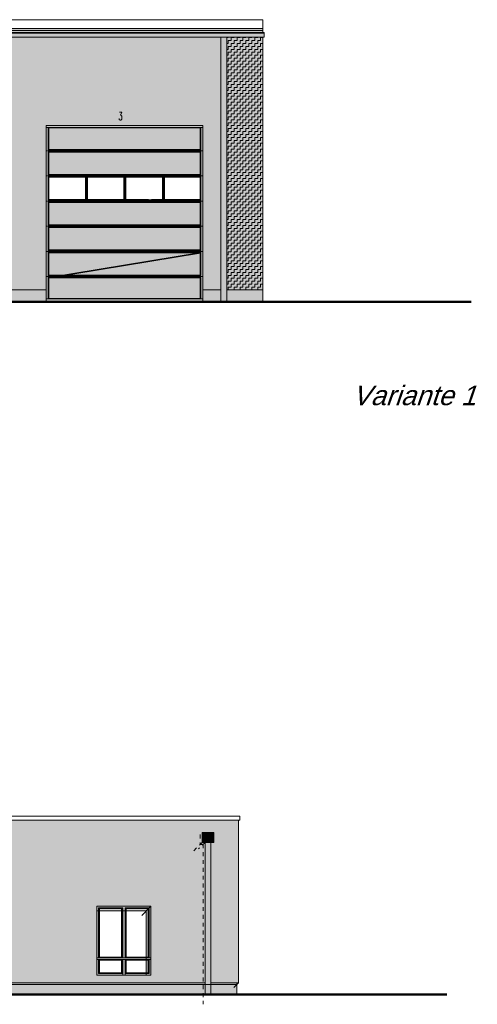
# Model space of a CAD drawing. Header units: metres. Extents: x 1169 to 1496, y -112 to 50.
# Tile 197 of 256: x 1480 to 1492, y -60 to -35. Entities that reach past the tile are written whole.
import ezdxf

# ---------------------------------------------------------------- set-up
doc = ezdxf.new("R2010")
doc.units = ezdxf.units.M
doc.header["$XCLIPFRAME"] = 2
doc.linetypes.add('AUSGEZOGEN', pattern=[0])
doc.linetypes.add('PUNKT2_S9', pattern=[0.0015, 0, -0.0015])
for name, color, linetype, lineweight in [('XR$5$Ansicht', 1, 'AUSGEZOGEN', 50), ('XR$5$Design', 4, 'AUSGEZOGEN', 13), ('XR$5$Filling', 4, 'AUSGEZOGEN', 13), ('XR$5$Muster', 4, 'AUSGEZOGEN', 13), ('XR$5$Schraffur', 4, 'AUSGEZOGEN', 13), ('XR$5$STANDARD_1', 7, 'AUSGEZOGEN', 25), ('XR$5$Wegeflächen', 4, 'AUSGEZOGEN', 13)]:
    doc.layers.add(name, color=color, linetype=linetype, lineweight=lineweight)
doc.styles.add('ARIAL', font='arial.ttf')
doc.styles.add('ROMANC', font='romanc__.ttf')
picture_1 = doc.add_image_def('image1.tif', size_in_pixel=(512, 512))
picture_2 = doc.add_image_def('image2.jpg', size_in_pixel=(510, 510))
pattern_1 = [(90, (-0.15, 0.15), (-0.075, 0.075), [0.075, -0.075]), (180, (-0.15, 0.15), (-0.075, -0.075), [0.075, -0.075])]

msp = doc.modelspace()

# ---------------------------------------------------------------- hatches: boundary and pattern name
at = {"layer": 'XR$5$Filling', "linetype": 'AUSGEZOGEN', "lineweight": 13, "transparency": 33554687}
h = msp.add_hatch(dxfattribs=at)
h.set_pattern_fill('MUSTER', color=52, scale=0.075, angle=90, style=0, pattern_type=2)
h.set_pattern_definition(pattern_1)
h.paths.add_polyline_path([(1470.8754, -37.7227), (1474.8754, -37.7227), (1474.8754, -41.9227), (1475.8754, -41.9227), (1475.8754, -37.7227), (1479.8754, -37.7227), (1479.8754, -41.9227), (1480.8754, -41.9227), (1480.8754, -37.7227), (1484.8754, -37.7227), (1484.8754, -41.9227), (1485.334, -41.9227), (1485.334, -35.4617), (1468.5969, -35.4617), (1468.5969, -41.9227), (1468.7704, -41.9227), (1468.7704, -39.9727), (1469.9104, -39.9727), (1469.9104, -41.9227), (1470.8754, -41.9227)], flags=0)
h = msp.add_hatch(dxfattribs=at)
h.set_pattern_fill('MUSTER', color=52, scale=0.075, angle=90, style=0, pattern_type=2)
h.set_pattern_definition(pattern_1)
h.paths.add_polyline_path([(1470.8754, -37.7227), (1474.8754, -37.7227), (1474.8754, -41.9227), (1475.8754, -41.9227), (1475.8754, -37.7227), (1479.8754, -37.7227), (1479.8754, -41.9227), (1480.8754, -41.9227), (1480.8754, -37.7227), (1484.8754, -37.7227), (1484.8754, -41.9227), (1485.334, -41.9227), (1485.334, -35.4617), (1468.5969, -35.4617), (1468.5969, -41.9227), (1468.7704, -41.9227), (1468.7704, -39.9727), (1469.9104, -39.9727), (1469.9104, -41.9227), (1470.8754, -41.9227)], flags=0)
h = msp.add_hatch(dxfattribs=at)
h.set_pattern_fill('MUSTER', color=52, scale=0.075, angle=90, style=0, pattern_type=2)
h.set_pattern_definition(pattern_1)
h.paths.add_polyline_path([(1485.484, -35.4617), (1485.484, -41.9227), (1486.4054, -41.9227), (1486.4054, -35.4617)], flags=0)
h = msp.add_hatch(dxfattribs=at)
h.set_pattern_fill('MUSTER', color=52, scale=0.075, angle=90, style=0, pattern_type=2)
h.set_pattern_definition(pattern_1)
h.paths.add_polyline_path([(1485.484, -35.4617), (1485.484, -41.9227), (1486.4054, -41.9227), (1486.4054, -35.4617)], flags=0)
at = {"layer": 'XR$5$Filling', "linetype": 'AUSGEZOGEN', "lineweight": 200, "transparency": 33554687}
for points in [[(1484.8152, -38.3299), (1484.8152, -37.7829), (1483.8826, -37.7829), (1483.8547, -37.7829), (1482.898, -37.7829), (1482.87, -37.7829), (1482.381, -37.7829), (1480.9356, -37.7829), (1480.9356, -38.33), (1483.8536, -38.33), (1483.8536, -38.3299)], [(1482.6612, -38.4), (1480.9356, -38.4), (1480.9356, -38.9729), (1481.8954, -38.9729), (1481.8954, -38.973), (1484.8152, -38.9728), (1484.8152, -38.4), (1483.5654, -38.4), (1483.5654, -38.3999)], [(1484.8152, -39.686), (1482.1638, -39.6859), (1482.382, -39.6859), (1480.9356, -39.6859), (1480.9356, -40.2589), (1481.8955, -40.2589), (1481.8955, -40.2588), (1482.6612, -40.2589), (1484.8152, -40.2589)], [(1482.6612, -40.3289), (1480.9356, -40.3289), (1480.9356, -40.9018), (1481.8954, -40.9018), (1481.8954, -40.9019), (1482.1638, -40.9018), (1482.382, -40.9018), (1482.6612, -40.9018), (1484.8152, -40.9017), (1484.8152, -40.329)], [(1482.6612, -40.9718), (1480.9356, -40.9718), (1480.9356, -41.5431), (1481.8954, -41.5431), (1481.8954, -41.5431), (1484.8152, -41.543), (1484.8152, -40.9718), (1483.5654, -40.9718), (1483.5654, -40.9718)], [(1482.6612, -41.6131), (1480.9356, -41.6131), (1480.9356, -42.1428), (1484.8152, -42.1428), (1484.8152, -41.6131), (1483.5137, -41.6131), (1483.5137, -41.613)]]:
    msp.add_hatch(color=254, dxfattribs=at).paths.add_polyline_path(points)
at = {"layer": 'XR$5$Muster', "linetype": 'AUSGEZOGEN', "lineweight": 25, "true_color": 0x383e42, "transparency": 33554687}
for points in [[(1467.4904, -35.4617), (1486.4404, -35.4617), (1486.4404, -35.3411), (1467.4904, -35.3411)], [(1480.8754, -42.2227), (1480.8754, -41.9227), (1479.8754, -41.9227), (1479.8754, -42.2227)], [(1485.334, -41.9227), (1484.8754, -41.9227), (1484.8754, -42.2227), (1485.334, -42.2227)], [(1486.4054, -42.2227), (1486.4054, -41.9227), (1485.484, -41.9227), (1485.484, -42.2227)]]:
    msp.add_hatch(color=250, dxfattribs=at).paths.add_polyline_path(points)
at = {"layer": 'XR$5$Muster', "linetype": 'AUSGEZOGEN', "lineweight": 13, "transparency": 33554687}
for color, points in [(9, [(1467.5254, -35.239), (1467.5254, -35.3411), (1486.4054, -35.3411), (1486.4054, -35.239)]), (252, [(1484.8561, -56.0405), (1485.1561, -56.0405), (1485.1561, -55.7905), (1484.8561, -55.7905)]), (250, [(1483.4302, -59.4297), (1483.5476, -59.4297), (1483.5476, -57.6697), (1482.1676, -57.6697), (1482.1676, -57.7871), (1483.4302, -57.7871)]), (250, [(1472.3076, -59.6297), (1472.3076, -59.6697), (1484.8794, -59.6697), (1484.8794, -59.6297)]), (250, [(1485.7426, -59.6697), (1485.7426, -59.6297), (1485.0811, -59.6297), (1485.0811, -59.6697)])]:
    msp.add_hatch(color=color, dxfattribs=at).paths.add_polyline_path(points)
at = {"layer": 'XR$5$Muster', "linetype": 'AUSGEZOGEN', "lineweight": 13, "true_color": 0x383e42, "transparency": 33554687}
msp.add_hatch(color=250, dxfattribs=at).paths.add_polyline_path([(1467.5254, -35.239), (1467.5254, -35.3411), (1486.4054, -35.3411), (1486.4054, -35.239)])
at = {"layer": 'XR$5$Muster', "linetype": 'AUSGEZOGEN', "lineweight": 25, "true_color": 0x7d7a7d, "transparency": 33554687}
for points in [[(1470.8754, -41.9227), (1470.8754, -37.7227), (1474.8754, -37.7227), (1474.8754, -41.9227), (1475.8754, -41.9227), (1475.8754, -37.7227), (1479.8754, -37.7227), (1479.8754, -41.9227), (1480.8754, -41.9227), (1480.8754, -37.7227), (1484.8754, -37.7227), (1484.8754, -41.9227), (1485.334, -41.9227), (1485.334, -35.4617), (1468.5969, -35.4617), (1468.5969, -41.9227), (1468.7704, -41.9227), (1468.7704, -39.9727), (1469.9104, -39.9727), (1469.9104, -41.9227)], [(1486.4054, -41.9227), (1486.4054, -35.4617), (1485.484, -35.4617), (1485.484, -41.9227)]]:
    msp.add_hatch(color=8, dxfattribs=at).paths.add_polyline_path(points)
at = {"layer": 'XR$5$Muster', "linetype": 'AUSGEZOGEN', "lineweight": 13, "transparency": 33554687}
h = msp.add_hatch(color=7, dxfattribs=at)
h.set_gradient(color1=(199, 199, 199), color2=(48, 48, 48), one_color=1, name='INVCYLINDER')
h.paths.add_polyline_path([(1485.334, -42.2227), (1485.484, -42.2227), (1485.484, -35.4617), (1485.334, -35.4617)], flags=0)
h = msp.add_hatch(color=7, dxfattribs=at)
h.set_gradient(color1=(199, 199, 199), color2=(48, 48, 48), one_color=1, name='INVCYLINDER')
h.paths.add_polyline_path([(1485.334, -42.2227), (1485.484, -42.2227), (1485.484, -35.4617), (1485.334, -35.4617)], flags=0)
at = {"layer": 'XR$5$Muster', "linetype": 'AUSGEZOGEN', "lineweight": 25, "true_color": 0x383e42, "transparency": 33554687}
h = msp.add_hatch(color=250, dxfattribs=at)
h.paths.add_polyline_path([(1484.8754, -42.2227), (1484.8754, -37.7227), (1480.8754, -37.7227), (1480.8754, -42.2227)])
h.paths.add_polyline_path([(1480.9254, -37.7727), (1484.8254, -37.7727), (1484.8254, -38.3401), (1480.9254, -38.3401)], flags=16)
h.paths.add_polyline_path([(1484.8254, -38.9831), (1480.9254, -38.9831), (1480.9254, -38.3898), (1484.8254, -38.3898)], flags=16)
h.paths.add_polyline_path([(1480.9254, -39.0328), (1484.8254, -39.0328), (1484.8254, -39.6261), (1480.9254, -39.6261)], flags=16)
h.paths.add_polyline_path([(1484.8254, -41.6029), (1484.8254, -42.153), (1480.9254, -42.153), (1480.9254, -41.6029)], flags=16)
h.paths.add_polyline_path([(1480.9254, -41.5532), (1480.9254, -40.9617), (1484.8254, -40.9617), (1484.8254, -41.5532)], flags=16)
h.paths.add_polyline_path([(1484.8254, -40.912), (1480.9254, -40.912), (1480.9254, -40.3187), (1484.8254, -40.3187)], flags=16)
h.paths.add_polyline_path([(1484.8254, -40.269), (1480.9254, -40.269), (1480.9254, -39.6757), (1484.8254, -39.6757)], flags=16)
at = {"layer": 'XR$5$Muster', "linetype": 'AUSGEZOGEN', "lineweight": 25, "true_color": 0xe1d7c9, "transparency": 33554687}
h = msp.add_hatch(color=254, dxfattribs=at)
h.paths.add_polyline_path([(1459.529, -55.7905), (1459.829, -55.7905), (1459.829, -56.0405), (1459.754, -56.0405), (1459.754, -57.1297), (1472.1576, -57.1297), (1472.1576, -56.0405), (1472.0826, -56.0405), (1472.0826, -55.7905), (1472.3826, -55.7905), (1472.3826, -56.0405), (1472.3076, -56.0405), (1472.3076, -57.1297), (1474.1726, -57.1297), (1474.1726, -57.6797), (1472.3076, -57.6797), (1472.3076, -59.6297), (1484.9311, -59.6297), (1484.9311, -56.0405), (1484.8561, -56.0405), (1484.8561, -55.7905), (1485.1561, -55.7905), (1485.1561, -56.0405), (1485.0811, -56.0405), (1485.0811, -59.6297), (1485.7826, -59.6297), (1485.7826, -55.4705), (1443.4326, -55.4705), (1443.4326, -59.6297), (1444.134, -59.6297), (1444.134, -56.0405), (1444.059, -56.0405), (1444.059, -55.7905), (1444.359, -55.7905), (1444.359, -56.0405), (1444.284, -56.0405), (1444.284, -59.6297), (1445.1676, -59.6297), (1445.1676, -57.1297), (1447.0476, -57.1297), (1447.0476, -59.6297), (1456.6676, -59.6297), (1456.6676, -57.6797), (1451.7926, -57.6797), (1451.7926, -57.1297), (1459.604, -57.1297), (1459.604, -56.0405), (1459.529, -56.0405)])
h.paths.add_polyline_path([(1459.604, -57.6797), (1457.6726, -57.6797), (1457.6726, -59.6297), (1459.604, -59.6297)])
h.paths.add_polyline_path([(1472.1576, -59.6297), (1472.1576, -57.6797), (1459.754, -57.6797), (1459.754, -59.6297)])
h.paths.add_polyline_path([(1482.1676, -59.4297), (1482.1676, -57.6697), (1483.5476, -57.6697), (1483.5476, -59.4297)], flags=16)
h.paths.add_polyline_path([(1477.1676, -59.4297), (1477.1676, -57.6697), (1478.5476, -57.6697), (1478.5476, -59.4297)], flags=16)
at = {"layer": 'XR$5$Muster', "linetype": 'AUSGEZOGEN', "lineweight": 13, "transparency": 33554687}
msp.add_hatch(color=250, dxfattribs=at).paths.add_polyline_path([(1484.8044, -55.8422), (1484.8561, -55.7905), (1484.8561, -56.0405), (1484.9311, -56.0405), (1484.9311, -59.9297), (1484.8794, -59.9297), (1484.8794, -56.0922), (1484.8044, -56.0922)], flags=16)
h = msp.add_hatch(color=7, dxfattribs=at)
h.set_gradient(color1=(199, 199, 199), color2=(48, 48, 48), one_color=1, name='INVCYLINDER')
h.paths.add_polyline_path([(1484.9311, -59.9297), (1485.0811, -59.9297), (1485.0811, -56.0405), (1484.9311, -56.0405)], flags=0)
at = {"layer": 'XR$5$Muster', "linetype": 'AUSGEZOGEN', "lineweight": 25, "true_color": 0x3d3635, "transparency": 33554687}
h = msp.add_hatch(color=250, dxfattribs=at)
h.paths.add_polyline_path([(1483.5476, -59.4297), (1483.5476, -57.6697), (1482.1676, -57.6697), (1482.1676, -59.4297)])
h.paths.add_polyline_path([(1482.2276, -58.9697), (1482.2276, -57.7297), (1482.8076, -57.7297), (1482.8076, -58.9697)], flags=16)
h.paths.add_polyline_path([(1482.8076, -59.0497), (1482.8076, -59.3697), (1482.2276, -59.3697), (1482.2276, -59.0497)], flags=16)
h.paths.add_polyline_path([(1482.9076, -57.7297), (1483.4876, -57.7297), (1483.4876, -58.9697), (1482.9076, -58.9697)], flags=16)
h.paths.add_polyline_path([(1483.4876, -59.3697), (1482.9076, -59.3697), (1482.9076, -59.0497), (1483.4876, -59.0497)], flags=16)
for points in [[(1472.3076, -59.9297), (1484.9311, -59.9297), (1484.9311, -59.6297), (1472.3076, -59.6297)], [(1485.0811, -59.6297), (1485.0811, -59.9297), (1485.7426, -59.9297), (1485.7426, -59.6297)]]:
    msp.add_hatch(color=250, dxfattribs=at).paths.add_polyline_path(points)

# ---------------------------------------------------------------- linework, layer by layer
at = {"layer": 'XR$5$Ansicht', "color": 4, "linetype": 'AUSGEZOGEN', "lineweight": 13, "transparency": 33554687}
for p, q in [((1486.4054, -35.0168), (1478.2154, -35.0168)), ((1486.4054, -35.0168), (1486.4054, -35.3411)), ((1486.4404, -35.3411), (1467.4904, -35.3411)), ((1486.4404, -35.3622), (1467.4904, -35.3622)), ((1486.4404, -35.4617), (1467.4904, -35.4617)), ((1486.4054, -35.239), (1467.5254, -35.239)), ((1486.4054, -35.2918), (1467.5254, -35.2918)), ((1485.334, -42.2227), (1485.334, -35.4617)), ((1485.484, -42.2227), (1485.484, -35.4617)), ((1486.4054, -35.4617), (1486.4054, -42.2227)), ((1486.4404, -35.3411), (1486.4404, -35.4617)), ((1484.8754, -37.7227), (1480.8754, -37.7227)), ((1480.8754, -37.7227), (1480.8754, -42.2227)), ((1484.8754, -37.7227), (1484.8754, -42.2227)), ((1479.8754, -41.9227), (1480.8754, -41.9227)), ((1484.8754, -41.9227), (1485.334, -41.9227)), ((1485.484, -41.9227), (1486.4054, -41.9227)), ((1443.4069, -55.3705), (1485.8169, -55.3705)), ((1485.8169, -55.4705), (1443.4069, -55.4705)), ((1485.7826, -59.6297), (1485.7826, -55.4705)), ((1485.8169, -55.3705), (1485.8169, -55.4705)), ((1484.9311, -59.9297), (1484.9311, -56.0405)), ((1485.0811, -59.9297), (1485.0811, -56.0405)), ((1482.1676, -59.4297), (1482.1676, -57.6697)), ((1482.1676, -57.6697), (1483.5476, -57.6697)), ((1482.2076, -58.9897), (1482.2076, -57.7097)), ((1482.2076, -57.7097), (1482.8276, -57.7097)), ((1482.8276, -57.7097), (1482.8276, -58.9897)), ((1482.8876, -58.9897), (1482.8876, -57.7097)), ((1482.8876, -57.7097), (1483.5076, -57.7097)), ((1483.5076, -57.7097), (1483.5076, -58.9897)), ((1483.5476, -57.6697), (1483.5476, -59.4297)), ((1482.1676, -58.9897), (1483.5476, -58.9897)), ((1483.5476, -59.0297), (1482.1676, -59.0297)), ((1482.2076, -59.0297), (1482.2076, -59.3897)), ((1482.8276, -59.4297), (1482.8276, -59.0297)), ((1482.8876, -59.4297), (1482.8876, -59.0297)), ((1483.5076, -59.0297), (1483.5076, -59.3897)), ((1472.3076, -59.6297), (1484.9311, -59.6297)), ((1483.5476, -59.4297), (1482.1676, -59.4297)), ((1482.2076, -59.3897), (1482.8276, -59.3897)), ((1483.5076, -59.3897), (1482.8876, -59.3897)), ((1485.0811, -59.6297), (1485.7826, -59.6297)), ((1485.7426, -59.6297), (1485.7426, -59.9297))]:
    msp.add_line(p, q, dxfattribs=at)
at = {"layer": 'XR$5$Ansicht', "color": 7, "linetype": 'PUNKT2_S9', "lineweight": 13, "transparency": 33554687}
for p, q in [((1484.8044, -55.8422), (1484.8044, -56.0922)), ((1484.8561, -56.0405), (1484.5971, -56.2995)), ((1484.9311, -56.0405), (1484.7658, -56.2058)), ((1484.8044, -56.0922), (1484.8794, -56.0922)), ((1484.8794, -56.0922), (1484.8794, -60.1782))]:
    msp.add_line(p, q, dxfattribs=at)
at = {"layer": 'XR$5$Ansicht', "color": 35, "linetype": 'AUSGEZOGEN', "lineweight": 13, "transparency": 33554687}
for p, q in [((1483.4302, -57.7871), (1482.1676, -57.7871)), ((1483.5476, -57.6697), (1483.3128, -57.9045)), ((1483.4302, -57.7871), (1483.4302, -59.4297)), ((1485.7826, -59.6297), (1485.6624, -59.7499)), ((1485.7426, -59.6697), (1439.5156, -59.6697))]:
    msp.add_line(p, q, dxfattribs=at)
at = {"layer": 'XR$5$Ansicht', "color": 4, "linetype": 'AUSGEZOGEN', "lineweight": 13, "transparency": 33554687}
for points in [[(1484.8561, -56.0405), (1485.1561, -56.0405), (1485.1561, -55.7905), (1484.8561, -55.7905), (1484.8561, -56.0405)], [(1482.2276, -57.7297), (1482.8076, -57.7297), (1482.8076, -58.9697), (1482.2276, -58.9697), (1482.2276, -57.7297)], [(1482.9076, -58.9697), (1483.4876, -58.9697), (1483.4876, -57.7297), (1482.9076, -57.7297), (1482.9076, -58.9697)], [(1482.2276, -59.0497), (1482.8076, -59.0497), (1482.8076, -59.3697), (1482.2276, -59.3697), (1482.2276, -59.0497)], [(1482.9076, -59.0497), (1483.4876, -59.0497), (1483.4876, -59.3697), (1482.9076, -59.3697), (1482.9076, -59.0497)]]:
    msp.add_lwpolyline(points, close=True, dxfattribs=at)
at = {"layer": 'XR$5$Schraffur', "color": 1, "linetype": 'AUSGEZOGEN', "lineweight": 13, "transparency": 33554687}
for p, q in [((1482.382, -37.7727), (1480.8754, -37.7727)), ((1480.9356, -37.7829), (1480.9254, -37.7727)), ((1480.9254, -37.7727), (1480.9254, -38.3401)), ((1480.9356, -37.7829), (1480.9356, -38.33)), ((1484.8152, -37.7829), (1480.9356, -37.7829)), ((1484.8754, -37.7727), (1482.382, -37.7727)), ((1482.869, -37.7829), (1482.382, -37.7829)), ((1483.8536, -37.7829), (1482.899, -37.7829)), ((1484.8152, -37.7829), (1483.8836, -37.7829)), ((1484.8152, -37.7829), (1484.8254, -37.7727)), ((1484.8152, -38.33), (1484.8152, -37.7829)), ((1484.8254, -37.7727), (1484.8254, -38.3401)), ((1480.8754, -38.365), (1482.382, -38.365)), ((1480.9356, -38.33), (1480.9254, -38.3401)), ((1480.9254, -38.3401), (1482.382, -38.3401)), ((1480.9356, -38.4), (1480.9254, -38.3898)), ((1480.9254, -38.3898), (1482.382, -38.3898)), ((1480.9254, -38.3898), (1480.9254, -38.8469)), ((1480.9254, -38.3898), (1480.9254, -38.6069)), ((1484.8152, -38.33), (1480.9356, -38.33)), ((1480.9356, -38.4), (1480.9356, -38.5967)), ((1481.8955, -38.4), (1480.9356, -38.4)), ((1480.9356, -38.4), (1480.9356, -38.9729)), ((1484.8154, -38.3999), (1481.8954, -38.4)), ((1482.869, -38.33), (1481.9189, -38.33)), ((1482.382, -38.33), (1482.1772, -38.33)), ((1482.382, -38.4), (1482.1772, -38.4)), ((1482.869, -38.33), (1482.382, -38.33)), ((1482.382, -38.3401), (1484.8254, -38.3401)), ((1482.382, -38.365), (1484.8754, -38.365)), ((1482.382, -38.3898), (1484.8254, -38.3898)), ((1483.4837, -38.4), (1482.382, -38.4)), ((1483.8536, -38.3299), (1482.899, -38.33)), ((1483.4837, -38.33), (1482.899, -38.33)), ((1483.8536, -38.33), (1483.5654, -38.33)), ((1484.8153, -38.4), (1483.5654, -38.4)), ((1484.8152, -38.3299), (1483.8836, -38.3299)), ((1484.8153, -38.33), (1483.8836, -38.33)), ((1484.8152, -38.3299), (1484.8254, -38.3401)), ((1484.8152, -38.4), (1484.8254, -38.3898)), ((1484.8152, -38.5967), (1484.8152, -38.3999)), ((1484.8152, -38.9729), (1484.8152, -38.4)), ((1484.8254, -38.3898), (1484.8254, -38.8469)), ((1484.8254, -38.3898), (1484.8254, -38.6069)), ((1480.9254, -38.6566), (1480.9254, -38.9831)), ((1484.8254, -38.6566), (1484.8254, -38.9831)), ((1480.9356, -38.9729), (1480.9254, -38.9831)), ((1480.9254, -38.9831), (1482.1772, -38.9831)), ((1481.8954, -38.9729), (1480.9356, -38.9729)), ((1484.8153, -38.9728), (1481.8954, -38.973)), ((1483.4837, -38.9729), (1482.1772, -38.9729)), ((1482.1772, -38.9831), (1484.8254, -38.9831)), ((1484.8154, -38.9729), (1483.5137, -38.9729)), ((1484.8152, -38.9728), (1484.8254, -38.983)), ((1480.8754, -39.0079), (1482.1772, -39.0079)), ((1480.9356, -39.043), (1480.9254, -39.0328)), ((1480.9254, -39.0328), (1482.1772, -39.0328)), ((1480.9254, -39.0328), (1480.9254, -39.6261)), ((1480.9356, -39.0429), (1480.9356, -39.6159)), ((1481.8889, -39.0429), (1480.9356, -39.0429)), ((1481.8889, -39.043), (1481.8889, -39.6159)), ((1481.8991, -39.0328), (1481.8991, -39.6261)), ((1481.9087, -39.0328), (1481.9087, -39.6261)), ((1482.869, -39.0429), (1481.9189, -39.043)), ((1481.9189, -39.043), (1481.9189, -39.6159)), ((1482.1772, -39.0079), (1484.8754, -39.0079)), ((1482.1772, -39.0328), (1484.8254, -39.0328)), ((1482.869, -39.0429), (1482.1772, -39.0429)), ((1482.869, -39.0429), (1482.869, -39.6159)), ((1482.8792, -39.0328), (1482.8792, -39.6261)), ((1482.8888, -39.0328), (1482.8888, -39.6261)), ((1482.899, -39.0429), (1482.899, -39.6159)), ((1483.4837, -39.0429), (1482.899, -39.0429)), ((1483.8536, -39.0429), (1482.899, -39.0429)), ((1483.8536, -39.0429), (1483.5137, -39.0429)), ((1483.8536, -39.0429), (1483.8536, -39.6159)), ((1483.8638, -39.0328), (1483.8638, -39.6261)), ((1483.8734, -39.0328), (1483.8734, -39.6261)), ((1484.8152, -39.0428), (1483.8836, -39.0429)), ((1483.8836, -39.0429), (1483.8836, -39.6159)), ((1484.8153, -39.0429), (1483.8836, -39.0429)), ((1484.8152, -39.043), (1484.8254, -39.0328)), ((1484.8152, -39.6159), (1484.8152, -39.0428)), ((1484.8254, -39.0328), (1484.8254, -39.6261)), ((1480.9254, -39.4306), (1480.9254, -39.6209)), ((1480.9356, -39.4407), (1480.9356, -39.6107)), ((1484.8152, -39.6107), (1484.8152, -39.4407)), ((1484.8152, -39.616), (1484.8152, -39.4408)), ((1484.8254, -39.4306), (1484.8254, -39.6209)), ((1480.8754, -39.6509), (1482.382, -39.6509)), ((1480.9254, -39.5106), (1480.9254, -39.6261)), ((1480.9356, -39.6159), (1480.9254, -39.6261)), ((1480.9254, -39.6261), (1482.382, -39.6261)), ((1480.9356, -39.6859), (1480.9254, -39.6757)), ((1480.9254, -39.6757), (1482.382, -39.6757)), ((1480.9254, -39.6757), (1480.9254, -40.269)), ((1480.9356, -39.5207), (1480.9356, -39.6159)), ((1481.8889, -39.6159), (1480.9356, -39.6159)), ((1481.8954, -39.6859), (1480.9356, -39.6859)), ((1480.9356, -39.6859), (1480.9356, -40.2589)), ((1484.8152, -39.686), (1481.8954, -39.6859)), ((1482.869, -39.6159), (1481.9189, -39.6159)), ((1482.382, -39.6159), (1482.1772, -39.6159)), ((1482.382, -39.6859), (1482.1772, -39.6859)), ((1482.869, -39.6159), (1482.382, -39.6159)), ((1482.382, -39.6261), (1484.8254, -39.6261)), ((1482.382, -39.6509), (1484.8754, -39.6509)), ((1482.382, -39.6757), (1484.8254, -39.6757)), ((1483.4837, -39.6859), (1482.382, -39.6859)), ((1483.4837, -39.6159), (1482.8989, -39.6159)), ((1483.8537, -39.616), (1482.8989, -39.6159)), ((1483.8536, -39.6159), (1483.5654, -39.6159)), ((1484.8153, -39.6859), (1483.5654, -39.6859)), ((1484.8154, -39.616), (1483.8835, -39.616)), ((1484.8153, -39.6159), (1483.8836, -39.6159)), ((1484.8152, -39.6159), (1484.8254, -39.6261)), ((1484.8152, -39.6859), (1484.8254, -39.6757)), ((1484.8152, -40.2589), (1484.8152, -39.6859)), ((1484.8254, -39.5106), (1484.8254, -39.6261)), ((1484.8254, -39.6757), (1484.8254, -40.269)), ((1480.8754, -40.2939), (1482.1772, -40.2939)), ((1480.9356, -40.2588), (1480.9254, -40.269)), ((1480.9254, -40.269), (1482.1772, -40.269)), ((1480.9356, -40.3289), (1480.9254, -40.3187)), ((1480.9254, -40.3187), (1482.1772, -40.3187)), ((1480.9254, -40.3187), (1480.9254, -40.912)), ((1481.8955, -40.2589), (1480.9356, -40.2589)), ((1481.8954, -40.3289), (1480.9356, -40.3289)), ((1480.9356, -40.3289), (1480.9356, -40.9018)), ((1484.8152, -40.259), (1481.8954, -40.2588)), ((1484.8153, -40.329), (1481.8954, -40.3288)), ((1483.4837, -40.2589), (1482.1772, -40.2589)), ((1482.1772, -40.269), (1484.8254, -40.269)), ((1482.1772, -40.2939), (1484.8754, -40.2939)), ((1482.1772, -40.3187), (1484.8254, -40.3187)), ((1483.4837, -40.3289), (1482.1772, -40.3289)), ((1484.8153, -40.2589), (1483.5137, -40.2589)), ((1484.8154, -40.3289), (1483.5137, -40.3289)), ((1484.8152, -40.2588), (1484.8254, -40.269)), ((1484.8152, -40.329), (1484.8254, -40.3188)), ((1484.8152, -40.9018), (1484.8152, -40.3289)), ((1484.8254, -40.3187), (1484.8254, -40.912)), ((1480.8754, -40.9368), (1482.382, -40.9368)), ((1480.9356, -40.9018), (1480.9254, -40.912)), ((1480.9254, -40.912), (1482.382, -40.912)), ((1480.9356, -40.9719), (1480.9254, -40.9617)), ((1480.9254, -40.9617), (1482.382, -40.9617)), ((1480.9254, -40.9617), (1480.9254, -41.0889)), ((1480.9254, -40.9617), (1480.9254, -41.5532)), ((1481.8954, -40.9018), (1480.9356, -40.9018)), ((1481.8955, -40.9718), (1480.9356, -40.9718)), ((1480.9356, -40.9718), (1480.9356, -41.0787)), ((1480.9356, -40.9718), (1480.9356, -41.5431)), ((1484.8152, -40.9017), (1481.8954, -40.9019)), ((1484.8154, -40.9717), (1481.8954, -40.9719)), ((1482.382, -40.9018), (1482.1772, -40.9018)), ((1482.382, -40.9718), (1482.1772, -40.9718)), ((1483.4837, -40.9018), (1482.382, -40.9018)), ((1482.382, -40.912), (1484.8254, -40.912)), ((1482.382, -40.9368), (1484.8754, -40.9368)), ((1482.382, -40.9617), (1484.8254, -40.9617)), ((1483.4837, -40.9718), (1482.382, -40.9718)), ((1484.8153, -40.9018), (1483.5654, -40.9018)), ((1484.8153, -40.9718), (1483.5654, -40.9718)), ((1484.8152, -40.9018), (1484.8254, -40.912)), ((1484.8152, -40.9719), (1484.8254, -40.9617)), ((1484.8152, -41.0788), (1484.8152, -40.9717)), ((1484.8152, -41.5431), (1484.8152, -40.9717)), ((1484.8254, -40.9617), (1484.8254, -41.0889)), ((1484.8254, -40.9617), (1484.8254, -41.5532)), ((1480.8754, -41.5781), (1482.1772, -41.5781)), ((1480.9356, -41.5431), (1480.9254, -41.5532)), ((1480.9254, -41.5532), (1482.1772, -41.5532)), ((1480.9356, -41.6131), (1480.9254, -41.6029)), ((1480.9254, -41.6029), (1482.1772, -41.6029)), ((1480.9254, -41.6029), (1480.9254, -42.153)), ((1481.8954, -41.5431), (1480.9356, -41.5431)), ((1481.8955, -41.6131), (1480.9356, -41.6131)), ((1480.9356, -41.6131), (1480.9356, -42.1428)), ((1484.8153, -41.543), (1481.8954, -41.5431)), ((1484.8152, -41.613), (1481.8954, -41.6131)), ((1483.4837, -41.5431), (1482.1772, -41.5431)), ((1482.1772, -41.5532), (1484.8254, -41.5532)), ((1482.1772, -41.5781), (1484.8754, -41.5781)), ((1482.1772, -41.6029), (1484.8254, -41.6029)), ((1483.4837, -41.6131), (1482.1772, -41.6131)), ((1484.8154, -41.5431), (1483.5137, -41.5431)), ((1484.8153, -41.6131), (1483.5137, -41.6131)), ((1484.8152, -41.5429), (1484.8254, -41.5531)), ((1484.8152, -41.6131), (1484.8254, -41.6029)), ((1484.8152, -42.1428), (1484.8152, -41.613)), ((1484.8254, -41.6029), (1484.8254, -42.153)), ((1482.1772, -42.153), (1480.8754, -42.153)), ((1484.8754, -42.153), (1480.8754, -42.153)), ((1480.9356, -42.1428), (1480.9254, -42.153)), ((1481.8954, -42.1428), (1480.9356, -42.1428)), ((1484.8152, -42.1428), (1481.8954, -42.1428)), ((1483.4837, -42.1428), (1482.1772, -42.1428)), ((1484.8754, -42.153), (1482.1772, -42.153)), ((1484.8152, -42.1428), (1483.5654, -42.1428)), ((1484.8152, -42.1428), (1484.8254, -42.153))]:
    msp.add_line(p, q, dxfattribs=at)
at = {"layer": 'XR$5$STANDARD_1', "color": 35, "linetype": 'AUSGEZOGEN', "lineweight": 13, "transparency": 33554687}
for p, q in [((1481.8889, -39.043), (1481.8991, -39.0328)), ((1481.9189, -39.043), (1481.9087, -39.0328)), ((1482.869, -39.0429), (1482.8792, -39.0328)), ((1482.899, -39.0429), (1482.8888, -39.0328)), ((1483.8536, -39.0429), (1483.8638, -39.0327)), ((1483.8836, -39.0429), (1483.8735, -39.0327)), ((1481.8889, -39.6159), (1481.899, -39.6261)), ((1481.9087, -39.6261), (1481.9188, -39.6159)), ((1482.869, -39.6159), (1482.8792, -39.6261)), ((1482.8888, -39.6261), (1482.8989, -39.6159)), ((1483.8536, -39.6159), (1483.8638, -39.6261)), ((1483.8734, -39.6261), (1483.8836, -39.6159))]:
    msp.add_line(p, q, dxfattribs=at)
at = {"layer": 'XR$5$Wegeflächen', "color": 1, "linetype": 'AUSGEZOGEN', "lineweight": 50, "transparency": 33554687}
for p, q in [((1436.8463, -42.2227), (1491.725, -42.2227)), ((1491.1022, -59.9297), (1436.2235, -59.9297))]:
    msp.add_line(p, q, dxfattribs=at)

# ---------------------------------------------------------------- texts
at = {"layer": 'XR$5$STANDARD_1', "color": 1, "linetype": 'AUSGEZOGEN', "lineweight": 13, "transparency": 33554687, "insert": (1482.7178, -37.5838), "char_height": 0.2, "width": 0.182514, "attachment_point": 7, "rotation": 0.0189, "style": 'ROMANC'}
msp.add_mtext('\\W0.59;3', dxfattribs=at)
at = {"layer": 'XR$5$STANDARD_1', "color": 4, "linetype": 'AUSGEZOGEN', "lineweight": 25, "transparency": 33554687, "insert": (1488.6922, -44.3678), "char_height": 0.5, "width": 3.447908, "attachment_point": 1, "style": 'ARIAL'}
msp.add_mtext('\\W0.99;\\Q19.0;Variante 1', dxfattribs=at)

# ---------------------------------------------------------------- pictures from other files: only their frames are drawn
at = {"layer": 'XR$5$Design', "color": 7, "linetype": 'AUSGEZOGEN', "lineweight": 25, "transparency": 33554687}
image = msp.add_image(picture_1, insert=(1480.9356, -39.6159), size_in_units=(0.9533, 0.573), dxfattribs=at)
image.set_boundary_path([(-0.5, 511.5), (511.5, 511.5), (511.5, -0.5), (-0.5, -0.5), (-0.5, 511.5)])
image = msp.add_image(picture_1, insert=(1480.9356, -39.6159), size_in_units=(0.9533, 0.573), dxfattribs=at)
image.set_boundary_path([(-0.5, 511.5), (511.5, 511.5), (511.5, -0.5), (-0.5, -0.5), (-0.5, 511.5)])
image = msp.add_image(picture_1, insert=(1481.9189, -39.6159), size_in_units=(0.9501, 0.573), dxfattribs=at)
image.set_boundary_path([(-0.5, -0.46), (-0.5, 511.46), (399.52, 511.5), (511.5, 511.5), (511.5, -0.5), (399.52, -0.5), (-0.5, -0.46)])
image = msp.add_image(picture_1, insert=(1481.9189, -39.6159), size_in_units=(0.9501, 0.573), dxfattribs=at)
image.set_boundary_path([(-0.5, -0.46), (-0.5, 511.46), (399.52, 511.5), (511.5, 511.5), (511.5, -0.5), (399.52, -0.5), (-0.5, -0.46)])
image = msp.add_image(picture_1, insert=(1482.899, -39.616), size_in_units=(0.9547, 0.5731), dxfattribs=at)
image.set_boundary_path([(-0.5, -0.47), (-0.5, -0.46), (-0.49, -0.46), (-0.49, 511.44), (313.1, 511.44), (313.1, 511.48), (511.5, 511.5), (511.5, 511.44), (511.49, 511.44), (511.49, -0.46), (329.19, -0.46), (329.19, -0.5), (-0.5, -0.47)])
image = msp.add_image(picture_1, insert=(1482.899, -39.616), size_in_units=(0.9547, 0.5731), dxfattribs=at)
image.set_boundary_path([(-0.5, -0.47), (-0.5, -0.46), (-0.49, -0.46), (-0.49, 511.44), (313.1, 511.44), (313.1, 511.48), (511.5, 511.5), (511.5, 511.44), (511.49, 511.44), (511.49, -0.46), (329.19, -0.46), (329.19, -0.5), (-0.5, -0.47)])
image = msp.add_image(picture_1, insert=(1483.8836, -39.6159), size_in_units=(0.9316, 0.573), dxfattribs=at)
image.set_boundary_path([(-0.5, 511.5), (511.5, 511.5), (511.5, -0.5), (-0.5, -0.5), (-0.5, 511.5)])
image = msp.add_image(picture_1, insert=(1483.8836, -39.6159), size_in_units=(0.9316, 0.573), dxfattribs=at)
image.set_boundary_path([(-0.5, 511.5), (511.5, 511.5), (511.5, -0.5), (-0.5, -0.5), (-0.5, 511.5)])
image = msp.add_image(picture_1, insert=(1482.2276, -58.9697), size_in_units=(0.58, 1.24), dxfattribs=at)
image.set_boundary_path([(-0.5, 511.5), (511.5, 511.5), (511.5, -0.5), (-0.5, -0.5), (-0.5, 511.5)])
image = msp.add_image(picture_1, insert=(1482.9076, -58.9697), size_in_units=(0.58, 1.24), dxfattribs=at)
image.set_boundary_path([(-0.5, 511.5), (511.5, 511.5), (511.5, -0.5), (-0.5, -0.5), (-0.5, 511.5)])
image = msp.add_image(picture_1, insert=(1482.2276, -59.3697), size_in_units=(0.58, 0.32), dxfattribs=at)
image.set_boundary_path([(-0.5, 511.5), (511.5, 511.5), (511.5, -0.5), (-0.5, -0.5), (-0.5, 511.5)])
image = msp.add_image(picture_1, insert=(1482.9076, -59.3697), size_in_units=(0.58, 0.32), dxfattribs=at)
image.set_boundary_path([(-0.5, 511.5), (511.5, 511.5), (511.5, -0.5), (-0.5, -0.5), (-0.5, 511.5)])
at = {"layer": 'XR$5$STANDARD_1', "color": 7, "linetype": 'AUSGEZOGEN', "lineweight": 25, "transparency": 33554687}
image = msp.add_image(picture_2, insert=(1480.9356, -42.8829), size_in_units=(5.1, 5.1), dxfattribs=at)
image.set_boundary_path([(-0.5, 254.113), (-0.5, 311.393), (387.46, 311.393), (387.46, 254.113), (-0.5, 254.113), (-0.5, 382.523), (-0.5, 435.49), (387.46, 435.49), (387.46, 382.523), (-0.5, 382.523), (387.46, 318.38), (-0.5, 318.38), (-0.5, 375.52), (387.46, 375.52), (387.46, 318.38), (387.46, 189.813), (-0.5, 189.813), (-0.5, 247.093), (387.46, 247.093), (387.46, 189.813), (387.46, -0.5), (-0.5, -0.5), (-0.5, 54.21), (387.46, 54.21), (387.46, -0.5), (387.46, 118.505), (387.46, 61.214), (-0.5, 61.214), (-0.5, 118.505), (387.46, 118.505), (387.46, -0.5), (387.46, 189.813), (387.46, 318.38), (-0.5, 382.523), (-0.5, 254.113)])

doc.saveas('drawing.dxf')
